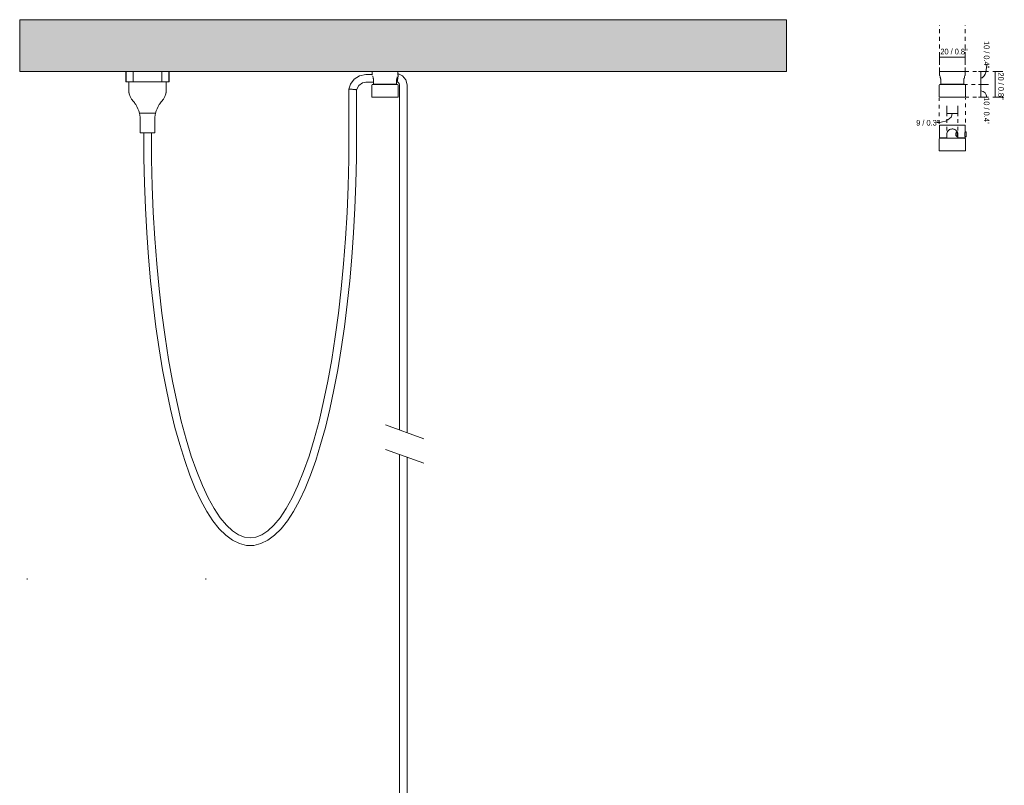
# Model space of a CAD drawing. Header units: millimetres. Extents: x 2216 to 4596, y 810 to 6843.
# Tile 2 of 9: x 3745 to 4515, y 1441 to 2041. Entities that reach past the tile are written whole.
import ezdxf

# ---------------------------------------------------------------- set-up
doc = ezdxf.new("R2010")
doc.units = ezdxf.units.MM
doc.linetypes.add('Dash', pattern=[6, 3, -3])
doc.layers.add('A-ANNO-DIMS', color=7, linetype='Dash', lineweight=9, true_color=0xd2d2d2)
for name, color, linetype, lineweight in [('A-ANNO-DIMS-2', 7, 'Continuous', 9), ('A-CLNG', 7, 'Continuous', 9), ('E-LITE-EQPM', 7, 'Continuous', 20)]:
    doc.layers.add(name, color=color, linetype=linetype, lineweight=lineweight)
doc.styles.add('Arial Narrow_1', font='ARIALN.TTF', dxfattribs={"height": 4.4})
doc.dimstyles.new('FARO_-_2_2mm_Arial_Narrow_mm_Inch_Left_2', dxfattribs={"dimscale": 304.8, "dimtxt": 4.503096, "dimasz": 0, "dimexe": 0.019685, "dimexo": 0.0625, "dimgap": 0.003281, "dimtad": 1, "dimdec": 0, "dimzin": 0, "dimdsep": 46, "dimtxsty": 'Arial Narrow_1', "dimblk1": 'NONE', "dimblk2": 'NONE', "dimsah": 1, "dimcen": 0.09, "dimadec": 0, "dimazin": 0, "dimtfac": 1, "dimtdec": 4, "dimtix": 1, "dimtmove": 1, "dimatfit": 3, "dimfxl": 0.006562, "dimfxlon": 1, "dimtvp": 1, "dimtolj": 1, "dimtzin": 0, "dimarcsym": 2})
doc.dimstyles.new('FARO_-_2_2mm_Arial_Narrow_mm_Inch_Left_3', dxfattribs={"dimscale": 304.8, "dimtxt": 4.503096, "dimasz": 0, "dimexe": 0.019685, "dimexo": 0.0625, "dimgap": 0.003281, "dimtad": 1, "dimdec": 0, "dimzin": 0, "dimdsep": 46, "dimtxsty": 'Arial Narrow_1', "dimblk1": 'NONE', "dimblk2": 'NONE', "dimsah": 1, "dimcen": 0.09, "dimadec": 0, "dimazin": 0, "dimtfac": 1, "dimtdec": 4, "dimtix": 1, "dimtmove": 0, "dimatfit": 3, "dimfxl": 0.006562, "dimfxlon": 1, "dimtvp": 1, "dimtolj": 1, "dimtzin": 0, "dimarcsym": 2})
doc.dimstyles.new('FARO_-_2_2mm_Arial_Narrow_mm_Inch_Right_1', dxfattribs={"dimscale": 304.8, "dimtxt": 4.503096, "dimasz": 0, "dimexe": 0.019685, "dimexo": 0.0625, "dimgap": 0.003281, "dimtad": 1, "dimdec": 0, "dimzin": 0, "dimdsep": 46, "dimtxsty": 'Arial Narrow_1', "dimblk1": 'NONE', "dimblk2": 'NONE', "dimsah": 1, "dimcen": 0.09, "dimadec": 0, "dimazin": 0, "dimtfac": 1, "dimtdec": 4, "dimtix": 1, "dimtmove": 1, "dimatfit": 3, "dimfxl": 0.006562, "dimfxlon": 1, "dimtvp": 1, "dimtolj": 1, "dimtzin": 0, "dimarcsym": 2})
doc.dimstyles.new('FARO_-_2_2mm_Arial_Narrow_mm_Inch_Right_2', dxfattribs={"dimscale": 304.8, "dimtxt": 4.503096, "dimasz": 0, "dimexe": 0.019685, "dimexo": 0.0625, "dimgap": 0.003281, "dimtad": 1, "dimdec": 0, "dimzin": 0, "dimdsep": 46, "dimtxsty": 'Arial Narrow_1', "dimblk1": 'NONE', "dimblk2": 'NONE', "dimsah": 1, "dimcen": 0.09, "dimadec": 0, "dimazin": 0, "dimtfac": 1, "dimtdec": 4, "dimtix": 1, "dimtmove": 0, "dimatfit": 3, "dimfxl": 0.006562, "dimfxlon": 1, "dimtvp": 1, "dimtolj": 1, "dimtzin": 0, "dimarcsym": 2})

# ---------------------------------------------------------------- blocks, each defined once
blk = doc.blocks.new('68604_Lamp - 68604-45 SAMBA Black_yellow pendant lamp with plug _Plugged in Ceiling_-556753-Frontal_PDF')
at = {"layer": 'E-LITE-EQPM'}
for p, q in [((-3421.17, 2000), (-3421.17, 1992)), ((-3420.76, 2000), (-3420.76, 1992)), ((-3415.37, 2000), (-3415.37, 1992)), ((-3392.96, 2000), (-3392.96, 1992)), ((-3387.57, 2000), (-3387.57, 1992)), ((-3387.17, 1992), (-3387.17, 2000)), ((-3228.21, 1997.57), (-3233.32, 1997.57)), ((-3228.33, 2000), (-3228.33, 1997.02)), ((-3207.82, 1998.21), (-3208.51, 1998.18)), ((-3208.32, 1997.2), (-3208.32, 2000)), ((-3420.76, 1992), (-3421.15, 1992)), ((-3415.37, 1992), (-3420.76, 1992)), ((-3418.74, 1992), (-3418.74, 1983.71)), ((-3414.17, 1992), (-3415.37, 1992)), ((-3404.17, 1992), (-3414.17, 1992)), ((-3394.17, 1992), (-3404.17, 1992)), ((-3392.96, 1992), (-3394.17, 1992)), ((-3387.57, 1992), (-3392.96, 1992)), ((-3389.59, 1983.71), (-3389.59, 1992)), ((-3387.18, 1992), (-3387.57, 1992)), ((-3233.32, 1991.57), (-3227.33, 1991.57)), ((-3228.62, 1989.27), (-3228.62, 1979.77)), ((-3228.11, 1989.77), (-3227.82, 1989.77)), ((-3227.33, 1992.66), (-3227.33, 1990)), ((-3209.32, 1990), (-3227.33, 1990)), ((-3223.71, 1990), (-3223.71, 1989.77)), ((-3212.93, 1989.77), (-3212.93, 1990)), ((-3209.32, 1990), (-3209.32, 1992.66)), ((-3209.32, 1992.19), (-3208.86, 1992.21)), ((-3208.03, 1979.77), (-3208.03, 1989.27)), ((-3207.15, 1989.48), (-3207.15, 1983.84)), ((-3201.15, 1983.84), (-3201.15, 1989.48)), ((-3246.55, 1986.23), (-3246.55, 1952)), ((-3240.55, 1952), (-3240.55, 1985.7)), ((-3228.62, 1979.77), (-3208.03, 1979.77)), ((-3207.15, 1983.84), (-3207.15, 1719.38)), ((-3201.15, 1717.2), (-3201.15, 1983.84)), ((-3410.45, 1967.35), (-3404.17, 1967.35)), ((-3404.17, 1967.35), (-3397.88, 1967.35)), ((-3409.79, 1952), (-3409.79, 1960.8)), ((-3398.54, 1960.8), (-3398.54, 1952)), ((-3404.17, 1952), (-3409.79, 1952)), ((-3398.54, 1952), (-3404.17, 1952)), ((-3207.15, 1700.3), (-3207.15, 1280)), ((-3201.15, 1280), (-3201.15, 1698.12))]:
    blk.add_line(p, q, dxfattribs=at)
at = {"layer": 'E-LITE-EQPM', "flags": 128}
for points in [[(-3233.32, 1997.57), (-3238.24, 1996.63), (-3242.47, 1993.96), (-3245.42, 1989.92), (-3246.55, 1986.23)], [(-3201.15, 1989.48), (-3202.08, 1993.48), (-3204.68, 1996.65), (-3207.82, 1998.21)], [(-3240.55, 1985.7), (-3238.91, 1989.02), (-3235.86, 1991.12), (-3233.32, 1991.57)], [(-3228.62, 1989.27), (-3228.38, 1989.69), (-3228.11, 1989.77)], [(-3208.53, 1989.77), (-3209.47, 1989.77), (-3212.08, 1989.77), (-3215.89, 1989.77), (-3220.15, 1989.77), (-3224.07, 1989.77), (-3226.9, 1989.77), (-3228.09, 1989.77), (-3228.11, 1989.77)], [(-3208.97, 1989.77), (-3208.55, 1989.77), (-3208.53, 1989.77)], [(-3208.86, 1992.21), (-3207.31, 1990.46), (-3207.15, 1989.48)], [(-3208.53, 1989.77), (-3208.11, 1989.54), (-3208.03, 1989.27)], [(-3418.46, 1982.58), (-3417.67, 1980.39), (-3416.57, 1978.33), (-3415.18, 1976.46)], [(-3393.15, 1976.46), (-3391.76, 1978.33), (-3390.66, 1980.39), (-3389.87, 1982.58)], [(-3415.18, 1976.46), (-3414.93, 1976.16), (-3414.68, 1975.86)], [(-3393.65, 1975.86), (-3393.4, 1976.16), (-3393.15, 1976.46)], [(-3409.79, 1960.8), (-3409.88, 1964.1), (-3410.45, 1967.35)], [(-3397.88, 1967.35), (-3398.45, 1964.1), (-3398.54, 1960.8)], [(-3240.55, 1952), (-3240.7, 1932.26), (-3241.16, 1912.59), (-3241.93, 1893.06), (-3242.99, 1873.76), (-3244.34, 1854.76), (-3245.99, 1836.11), (-3247.92, 1817.91), (-3250.13, 1800.21), (-3252.61, 1783.08), (-3255.36, 1766.59), (-3258.35, 1750.79), (-3261.58, 1735.75), (-3265.05, 1721.52), (-3268.73, 1708.15), (-3272.61, 1695.69), (-3276.69, 1684.18), (-3280.95, 1673.68), (-3285.38, 1664.2), (-3289.97, 1655.78), (-3294.72, 1648.45), (-3299.63, 1642.23), (-3304.7, 1637.15), (-3309.96, 1633.23), (-3315.41, 1630.55), (-3321.02, 1629.18), (-3326.69, 1629.18), (-3332.31, 1630.55), (-3337.75, 1633.23), (-3343.01, 1637.15), (-3348.08, 1642.23), (-3352.99, 1648.45), (-3357.74, 1655.78), (-3362.33, 1664.2), (-3366.76, 1673.68), (-3371.02, 1684.18), (-3375.1, 1695.69), (-3378.99, 1708.15), (-3382.67, 1721.52), (-3386.13, 1735.75), (-3389.36, 1750.79), (-3392.36, 1766.59), (-3395.1, 1783.08), (-3397.58, 1800.21), (-3399.8, 1817.91), (-3401.73, 1836.11), (-3403.37, 1854.76), (-3404.73, 1873.76), (-3405.79, 1893.06), (-3406.55, 1912.59), (-3407.01, 1932.26), (-3407.17, 1952)], [(-3407.17, 1952), (-3407.01, 1932.26), (-3406.55, 1912.59), (-3405.79, 1893.06), (-3404.73, 1873.76), (-3403.37, 1854.76), (-3401.73, 1836.11), (-3399.8, 1817.91), (-3397.58, 1800.21), (-3395.1, 1783.08), (-3392.36, 1766.59), (-3389.36, 1750.79), (-3386.13, 1735.75), (-3382.67, 1721.52), (-3378.99, 1708.15), (-3375.1, 1695.69), (-3371.02, 1684.18), (-3366.76, 1673.68), (-3362.33, 1664.2), (-3357.74, 1655.78), (-3352.99, 1648.45), (-3348.08, 1642.23), (-3343.01, 1637.15), (-3337.75, 1633.23), (-3332.31, 1630.55), (-3326.69, 1629.18), (-3321.02, 1629.18), (-3315.41, 1630.55), (-3309.96, 1633.23), (-3304.7, 1637.15), (-3299.63, 1642.23), (-3294.72, 1648.45), (-3289.97, 1655.78), (-3285.38, 1664.2), (-3280.95, 1673.68), (-3276.69, 1684.18), (-3272.61, 1695.69), (-3268.73, 1708.15), (-3265.05, 1721.52), (-3261.58, 1735.75), (-3258.35, 1750.79), (-3255.36, 1766.59), (-3252.61, 1783.08), (-3250.13, 1800.21), (-3247.92, 1817.91), (-3245.99, 1836.11), (-3244.34, 1854.76), (-3242.99, 1873.76), (-3241.93, 1893.06), (-3241.16, 1912.59), (-3240.7, 1932.26), (-3240.55, 1952)], [(-3401.17, 1952), (-3400.99, 1931.12), (-3400.48, 1910.33), (-3399.62, 1889.73), (-3398.43, 1869.38), (-3396.91, 1849.4), (-3395.07, 1829.85), (-3392.91, 1810.84), (-3390.44, 1792.43), (-3387.67, 1774.71), (-3384.62, 1757.76), (-3381.31, 1741.65), (-3377.73, 1726.46), (-3373.92, 1712.24), (-3369.89, 1699.06), (-3365.67, 1686.98), (-3361.26, 1676.07), (-3356.7, 1666.36), (-3352.02, 1657.91), (-3347.26, 1650.77), (-3342.45, 1644.95), (-3337.66, 1640.5), (-3332.95, 1637.4), (-3328.35, 1635.59), (-3323.86, 1635), (-3319.36, 1635.59), (-3314.77, 1637.4), (-3310.05, 1640.5), (-3305.26, 1644.95), (-3300.46, 1650.77), (-3295.69, 1657.91), (-3291.01, 1666.36), (-3286.46, 1676.07), (-3282.05, 1686.98), (-3277.82, 1699.06), (-3273.79, 1712.24), (-3269.98, 1726.46), (-3266.41, 1741.65), (-3263.09, 1757.76), (-3260.04, 1774.71), (-3257.28, 1792.43), (-3254.81, 1810.84), (-3252.65, 1829.85), (-3250.8, 1849.4), (-3249.28, 1869.38), (-3248.1, 1889.73), (-3247.24, 1910.33), (-3246.72, 1931.12), (-3246.55, 1952)], [(-3246.55, 1952), (-3246.72, 1931.12), (-3247.24, 1910.33), (-3248.1, 1889.73), (-3249.28, 1869.38), (-3250.8, 1849.4), (-3252.65, 1829.85), (-3254.81, 1810.84), (-3257.28, 1792.43), (-3260.04, 1774.71), (-3263.09, 1757.76), (-3266.41, 1741.65), (-3269.98, 1726.46), (-3273.79, 1712.24), (-3277.82, 1699.06), (-3282.05, 1686.98), (-3286.46, 1676.07), (-3291.01, 1666.36), (-3295.69, 1657.91), (-3300.46, 1650.77), (-3305.26, 1644.95), (-3310.05, 1640.5), (-3314.77, 1637.4), (-3319.36, 1635.59), (-3323.86, 1635), (-3328.35, 1635.59), (-3332.95, 1637.4), (-3337.66, 1640.5), (-3342.45, 1644.95), (-3347.26, 1650.77), (-3352.02, 1657.91), (-3356.7, 1666.36), (-3361.26, 1676.07), (-3365.67, 1686.98), (-3369.89, 1699.06), (-3373.92, 1712.24), (-3377.73, 1726.46), (-3381.31, 1741.65), (-3384.62, 1757.76), (-3387.67, 1774.71), (-3390.44, 1792.43), (-3392.91, 1810.84), (-3395.07, 1829.85), (-3396.91, 1849.4), (-3398.43, 1869.38), (-3399.62, 1889.73), (-3400.48, 1910.33), (-3400.99, 1931.12), (-3401.17, 1952)]]:
    blk.add_lwpolyline(points, dxfattribs=at)
at = {"layer": 'E-LITE-EQPM'}
for centre, start, end in [((-3432.15, 1961.86), 14.20811, 32.98374), ((-3376.18, 1961.86), 147.01626, 165.79189)]:
    blk.add_arc(centre, 22.39, start, end, dxfattribs=at)
for points, knots in [([(-3227.99, 1996.18), (-3227.91, 1995.95), (-3227.76, 1995.52), (-3227.59, 1994.89), (-3227.5, 1994.46), (-3227.44, 1994.11), (-3227.39, 1993.76), (-3227.34, 1993.28), (-3227.33, 1992.91), (-3227.33, 1992.66)], [0.3993997, 0.3993997, 0.3993997, 0.3993997, 0.5714286, 0.6785714, 0.7321429, 0.7857143, 0.8392857, 0.8928571, 1, 1, 1, 1]), ([(-3209.32, 1992.66), (-3209.32, 1993), (-3209.28, 1993.65), (-3209.09, 1994.81), (-3208.88, 1995.52), (-3208.76, 1995.89)], [0, 0, 0, 0, 0.1428571, 0.2857143, 0.5324251, 0.5324251, 0.5324251, 0.5324251]), ([(-3207.82, 1998.21), (-3207.83, 1998.21), (-3207.86, 1997.92), (-3208.01, 1996.89), (-3208.19, 1995.73), (-3208.34, 1994.85), (-3208.46, 1994.18), (-3208.54, 1993.7), (-3208.63, 1993.28), (-3208.7, 1992.91), (-3208.77, 1992.61), (-3208.84, 1992.31), (-3208.85, 1992.21), (-3208.86, 1992.21)], [-1, -1, -1, -1, -0.833333, -0.666667, -0.555556, -0.444444, -0.388889, -0.333333, -0.277778, -0.222222, -0.166667, -0.111111, 0, 0, 0, 0]), ([(-3418.71, 1983.64), (-3418.73, 1983.68), (-3418.75, 1983.72), (-3418.73, 1983.7), (-3418.7, 1983.56), (-3418.66, 1983.35), (-3418.62, 1983.2), (-3418.57, 1982.99), (-3418.51, 1982.79), (-3418.48, 1982.64), (-3418.46, 1982.58)], [0.4107143, 0.4107143, 0.4107143, 0.4107143, 0.4821429, 0.5535714, 0.6428571, 0.6964286, 0.7678571, 0.8392857, 0.9285714, 1, 1, 1, 1]), ([(-3389.87, 1982.58), (-3389.85, 1982.64), (-3389.82, 1982.77), (-3389.77, 1982.96), (-3389.73, 1983.14), (-3389.69, 1983.31), (-3389.65, 1983.48), (-3389.62, 1983.66), (-3389.58, 1983.72), (-3389.59, 1983.71), (-3389.6, 1983.68)], [0, 0, 0, 0, 0.0714286, 0.1428571, 0.2142857, 0.2767857, 0.3392857, 0.4107143, 0.4821429, 0.5535714, 0.5535714, 0.5535714, 0.5535714]), ([(-3414.68, 1975.86), (-3414.55, 1975.68), (-3414.32, 1975.4), (-3414.03, 1975), (-3413.73, 1974.58), (-3413.51, 1974.26), (-3413.37, 1974.05)], [0, 0, 0, 0, 0.333333, 0.5, 0.666667, 1, 1, 1, 1]), ([(-3394.96, 1974.05), (-3394.85, 1974.21), (-3394.69, 1974.45), (-3394.47, 1974.77), (-3394.3, 1975), (-3394.14, 1975.23), (-3393.92, 1975.52), (-3393.75, 1975.72), (-3393.65, 1975.86)], [0, 0, 0, 0, 0.25, 0.375, 0.5, 0.625, 0.75, 1, 1, 1, 1])]:
    blk.add_open_spline(points, degree=3, knots=knots, dxfattribs=at)
blk.add_open_spline([(-3246.55, 1986.23), (-3246.55, 1986.23), (-3246.43, 1986.22), (-3245.89, 1986.18), (-3245.08, 1986.12), (-3244.08, 1986.03), (-3243.02, 1985.94), (-3242.02, 1985.85), (-3241.21, 1985.77), (-3240.67, 1985.71), (-3240.55, 1985.7), (-3240.55, 1985.7)], degree=3, dxfattribs=at)
blk = doc.blocks.new('canopy_soporte - canopy-558074-Frontal_PDF hook')
at = {"layer": 'E-LITE-EQPM'}
for p, q in [((-3039.84, 2000), (-3039.84, 1997.02)), ((-3039.84, 2000), (-3019.84, 2000)), ((-3019.84, 1997.02), (-3019.84, 2000)), ((-3040.13, 1989.27), (-3040.13, 1979.77)), ((-3038.84, 1992.66), (-3038.84, 1990)), ((-3020.84, 1990), (-3038.84, 1990)), ((-3035.23, 1990), (-3035.23, 1989.77)), ((-3024.45, 1989.77), (-3024.45, 1990)), ((-3020.84, 1990), (-3020.84, 1992.66)), ((-3019.55, 1979.77), (-3019.55, 1989.27)), ((-3040.13, 1979.77), (-3019.55, 1979.77))]:
    blk.add_line(p, q, dxfattribs=at)
at = {"layer": 'E-LITE-EQPM', "flags": 128}
for points in [[(-3040.13, 1989.27), (-3039.93, 1989.67), (-3039.86, 1989.7)], [(-3020.05, 1989.77), (-3020.27, 1989.77), (-3020.91, 1989.77), (-3021.94, 1989.77), (-3023.32, 1989.77), (-3024.99, 1989.77), (-3026.87, 1989.77), (-3028.88, 1989.77), (-3030.94, 1989.77), (-3032.95, 1989.77), (-3034.82, 1989.77), (-3036.47, 1989.77), (-3037.83, 1989.77), (-3038.83, 1989.77), (-3039.44, 1989.77), (-3039.63, 1989.77)], [(-3019.79, 1989.65), (-3019.65, 1989.57), (-3019.55, 1989.27)]]:
    blk.add_lwpolyline(points, dxfattribs=at)
at = {"layer": 'E-LITE-EQPM'}
for points, knots in [([(-3039.84, 1997.02), (-3039.84, 1997.02), (-3039.81, 1996.94), (-3039.62, 1996.5), (-3039.33, 1995.73), (-3039.11, 1994.89), (-3039.02, 1994.46), (-3038.96, 1994.11), (-3038.91, 1993.76), (-3038.86, 1993.28), (-3038.85, 1992.91), (-3038.84, 1992.66)], [0, 0, 0, 0, 0.142857, 0.285714, 0.571429, 0.678571, 0.732143, 0.785714, 0.839286, 0.892857, 1, 1, 1, 1]), ([(-3020.84, 1992.66), (-3020.84, 1993), (-3020.8, 1993.65), (-3020.6, 1994.89), (-3020.24, 1996.04), (-3019.91, 1996.85), (-3019.84, 1997.02), (-3019.84, 1997.02)], [0, 0, 0, 0, 0.142857, 0.285714, 0.571429, 0.785714, 1, 1, 1, 1])]:
    blk.add_open_spline(points, degree=3, knots=knots, dxfattribs=at)
blk = doc.blocks.new('canopy_soporte - canopy-V1-Frontal_PDF hook')
at = {"layer": 'E-LITE-EQPM'}
for p, q in [((-3039.85, 1958), (-3039.85, 1948)), ((-3039.85, 1958), (-3029.85, 1958)), ((-3029.85, 1958), (-3019.85, 1958)), ((-3019.85, 1952.8), (-3019.85, 1958)), ((-3034.21, 1948), (-3034.21, 1950.66)), ((-3026.11, 1952.8), (-3027.11, 1951.8)), ((-3027.11, 1951.8), (-3027.11, 1949.8)), ((-3027.11, 1949.8), (-3026.11, 1948.8)), ((-3026.08, 1952.8), (-3026.11, 1952.8)), ((-3026.11, 1948.8), (-3026.11, 1952.8)), ((-3025.49, 1950.66), (-3025.49, 1948)), ((-3019.11, 1952.8), (-3019.85, 1952.8)), ((-3019.11, 1952.8), (-3019.11, 1948.8)), ((-3040.14, 1947.27), (-3040.14, 1937.77)), ((-3034.21, 1948), (-3039.85, 1948)), ((-3036.78, 1948), (-3036.78, 1947.77)), ((-3034.21, 1947.77), (-3034.21, 1948)), ((-3026.11, 1948.8), (-3025.49, 1948.8)), ((-3025.49, 1948), (-3025.49, 1947.77)), ((-3019.85, 1948), (-3025.49, 1948)), ((-3022.92, 1947.77), (-3022.92, 1948)), ((-3019.86, 1948.8), (-3019.11, 1948.8)), ((-3019.85, 1948), (-3019.85, 1948.8)), ((-3019.56, 1937.77), (-3019.56, 1947.27)), ((-3040.14, 1937.77), (-3029.85, 1937.77)), ((-3029.85, 1937.77), (-3019.56, 1937.77))]:
    blk.add_line(p, q, dxfattribs=at)
at = {"layer": 'E-LITE-EQPM', "flags": 128}
for points in [[(-3040.14, 1947.27), (-3039.94, 1947.67), (-3039.64, 1947.77)], [(-3029.85, 1947.77), (-3031.9, 1947.77), (-3033.85, 1947.77), (-3035.63, 1947.77), (-3037.15, 1947.77), (-3038.35, 1947.77), (-3039.18, 1947.77), (-3039.59, 1947.77), (-3039.64, 1947.77)], [(-3039.64, 1947.77), (-3039.42, 1947.77), (-3038.79, 1947.77), (-3037.75, 1947.77), (-3037.63, 1947.77)], [(-3020.06, 1947.77), (-3020.28, 1947.77), (-3020.92, 1947.77), (-3021.95, 1947.77), (-3023.33, 1947.77), (-3025, 1947.77), (-3026.88, 1947.77), (-3028.89, 1947.77), (-3029.85, 1947.77)], [(-3022.07, 1947.77), (-3021.35, 1947.77), (-3020.52, 1947.77), (-3020.11, 1947.77), (-3020.06, 1947.77)], [(-3020.06, 1947.77), (-3019.66, 1947.57), (-3019.56, 1947.27)]]:
    blk.add_lwpolyline(points, dxfattribs=at)
at = {"layer": 'E-LITE-EQPM'}
for points, knots in [([(-3034.21, 1950.66), (-3034.21, 1951), (-3034.13, 1951.65), (-3033.69, 1952.89), (-3032.77, 1954.04), (-3031.33, 1954.85), (-3030.36, 1955.02), (-3029.85, 1955.02)], [0, 0, 0, 0, 0.142857, 0.285714, 0.571429, 0.785714, 1, 1, 1, 1]), ([(-3029.85, 1955.02), (-3029.52, 1955.02), (-3028.86, 1954.94), (-3027.62, 1954.5), (-3026.66, 1953.73), (-3026.09, 1952.89), (-3025.87, 1952.46), (-3025.74, 1952.11), (-3025.63, 1951.76), (-3025.53, 1951.28), (-3025.5, 1950.91), (-3025.49, 1950.66)], [0, 0, 0, 0, 0.142857, 0.285714, 0.571429, 0.678571, 0.732143, 0.785714, 0.839286, 0.892857, 1, 1, 1, 1]), ([(-3019.96, 1949.46), (-3019.96, 1949.5), (-3019.98, 1949.65), (-3020.03, 1950.08), (-3020.05, 1950.5), (-3020.05, 1950.8)], [0.765188, 0.765188, 0.765188, 0.765188, 0.7916667, 0.8611111, 1, 1, 1, 1]), ([(-3019.87, 1952.68), (-3019.86, 1952.72), (-3019.85, 1952.79), (-3019.85, 1952.81), (-3019.85, 1952.8)], [0.3888889, 0.3888889, 0.3888889, 0.3888889, 0.4444444, 0.5138889, 0.5138889, 0.5138889, 0.5138889])]:
    blk.add_open_spline(points, degree=3, knots=knots, dxfattribs=at)
for points in [[(-3020.05, 1950.8), (-3020.05, 1950.92), (-3020.05, 1951.16), (-3020.03, 1951.38), (-3020.03, 1951.49)], [(-3020.03, 1951.49), (-3020.02, 1951.59), (-3020, 1951.81), (-3019.98, 1952), (-3019.97, 1952.09)], [(-3019.93, 1952.33), (-3019.92, 1952.41), (-3019.91, 1952.47), (-3019.9, 1952.53)], [(-3019.89, 1949.03), (-3019.9, 1949.1), (-3019.92, 1949.18), (-3019.93, 1949.27)], [(-3019.85, 1948.8), (-3019.85, 1948.81), (-3019.85, 1948.82), (-3019.86, 1948.85), (-3019.86, 1948.87)]]:
    blk.add_open_spline(points, degree=3, dxfattribs=at)
blk = doc.blocks.new('DIMBLOCK6-Frontal_PDF hook')
at = {"layer": 'A-ANNO-DIMS-2', "color": 251, "true_color": 0x5b5b5b, "transparency": 16777216}
for p, q in [((4470.19, 1965.12), (4470.19, 1973.12)), ((4478.9, 1965.12), (4478.9, 1973.12)), ((4478.9, 1967.12), (4470.19, 1967.12)), ((4470.19, 1967.12), (4470.19, 1965.12)), ((4478.9, 1967.12), (4478.9, 1965.12))]:
    blk.add_line(p, q, dxfattribs=at)
blk.add_ellipse((4462.19, 1967.12), major_axis=(12.36, 0), ratio=0.580648, start_param=4.712389, end_param=6.283185, dxfattribs=at)
at = {"layer": 'A-ANNO-DIMS-2', "color": 0, "transparency": 16777216, "insert": (4446.32, 1962.06), "char_height": 4.4, "width": 19.0417, "attachment_point": 1, "line_spacing_factor": 0.974696, "style": 'Arial Narrow_1'}
blk.add_mtext('9 / 0.3"', dxfattribs=at)
blk = doc.blocks.new('_None')
blk = doc.blocks.new('DIMBLOCK7-Frontal_PDF hook')
at = {"layer": 'A-ANNO-DIMS-2', "color": 251, "true_color": 0x5b5b5b, "transparency": 16777216}
for p, q in [((4464.54, 2011.07), (4464.54, 2013.07)), ((4464.54, 2011.57), (4464.54, 2005.07)), ((4484.54, 2011.07), (4464.54, 2011.07)), ((4484.54, 2011.07), (4484.54, 2013.07)), ((4484.54, 2011.57), (4484.54, 2005.07))]:
    blk.add_line(p, q, dxfattribs=at)
at = {"layer": 'A-ANNO-DIMS-2', "color": 0, "transparency": 16777216, "insert": (4465.22, 2017.75), "char_height": 4.4, "width": 22.3868, "attachment_point": 1, "line_spacing_factor": 0.974696, "style": 'Arial Narrow_1'}
blk.add_mtext('20 / 0.8"', dxfattribs=at)
blk = doc.blocks.new('DIMBLOCK8-Frontal_PDF hook')
at = {"layer": 'A-ANNO-DIMS-2', "color": 251, "true_color": 0x5b5b5b, "transparency": 16777216}
for p, q in [((4496.93, 2000), (4494.93, 2000)), ((4496.43, 2000), (4502.93, 2000)), ((4496.93, 2000), (4496.93, 1989.77)), ((4496.93, 1989.77), (4494.93, 1989.77)), ((4496.43, 1989.77), (4502.93, 1989.77))]:
    blk.add_line(p, q, dxfattribs=at)
blk.add_ellipse((4496.93, 2005.16), major_axis=(0, 10.27), ratio=0.445419, start_param=3.141593, end_param=4.712389, dxfattribs=at)
at = {"layer": 'A-ANNO-DIMS-2', "color": 0, "transparency": 16777216, "insert": (4503.62, 2023.81), "char_height": 4.4, "width": 22.3868, "attachment_point": 1, "rotation": 270, "line_spacing_factor": 0.974696, "style": 'Arial Narrow_1'}
blk.add_mtext('10 / 0.4"', dxfattribs=at)
blk = doc.blocks.new('DIMBLOCK9-Frontal_PDF hook')
at = {"layer": 'A-ANNO-DIMS-2', "color": 251, "true_color": 0x5b5b5b, "transparency": 16777216}
for p, q in [((4496.93, 1989.77), (4494.93, 1989.77)), ((4496.43, 1989.77), (4502.93, 1989.77)), ((4496.93, 1989.77), (4496.93, 1979.77)), ((4496.93, 1979.77), (4494.93, 1979.77)), ((4496.43, 1979.77), (4502.93, 1979.77))]:
    blk.add_line(p, q, dxfattribs=at)
blk.add_ellipse((4496.93, 1979.8), major_axis=(0, 4.98), ratio=0.918851, start_param=4.712389, end_param=6.283185, dxfattribs=at)
at = {"layer": 'A-ANNO-DIMS-2', "color": 0, "transparency": 16777216, "insert": (4503.62, 1979.8), "char_height": 4.4, "width": 22.3868, "attachment_point": 1, "rotation": 270, "line_spacing_factor": 0.974696, "style": 'Arial Narrow_1'}
blk.add_mtext('10 / 0.4"', dxfattribs=at)
blk = doc.blocks.new('DIMBLOCK10-Frontal_PDF hook')
at = {"layer": 'A-ANNO-DIMS-2', "color": 251, "true_color": 0x5b5b5b, "transparency": 16777216}
for p, q in [((4506.18, 2000), (4514.18, 2000)), ((4508.18, 2000), (4506.18, 2000)), ((4508.18, 2000), (4508.18, 1979.77)), ((4506.18, 1979.77), (4514.18, 1979.77)), ((4508.18, 1979.77), (4506.18, 1979.77))]:
    blk.add_line(p, q, dxfattribs=at)
at = {"layer": 'A-ANNO-DIMS-2', "color": 0, "transparency": 16777216, "insert": (4514.87, 1999.21), "char_height": 4.4, "width": 22.3868, "attachment_point": 1, "rotation": 270, "line_spacing_factor": 0.974696, "style": 'Arial Narrow_1'}
blk.add_mtext('20 / 0.8"', dxfattribs=at)

msp = doc.modelspace()

# ---------------------------------------------------------------- hatches: boundary and pattern name
at = {"layer": 'A-CLNG', "true_color": 0xe8e8e8}
msp.add_hatch(color=254, dxfattribs=at).paths.add_polyline_path([(3999.69, 2000), (4344.93, 2000), (4344.93, 2040.5), (3744.93, 2040.5), (3744.93, 2000), (3953.23, 2000)], flags=0)

# ---------------------------------------------------------------- linework, layer by layer
at = {"layer": 'A-ANNO-DIMS'}
for p, q in [((4464.54, 2000), (4464.54, 2036.26)), ((4484.54, 2000), (4484.54, 2036.26)), ((4484.54, 2000), (4497.84, 2000)), ((4483.55, 1989.77), (4497.84, 1989.77)), ((4484.55, 1979.77), (4497.84, 1979.77)), ((4464.25, 1959), (4464.25, 1979)), ((4484.84, 1960), (4484.84, 1979)), ((4470.19, 1947.77), (4470.19, 1964.77)), ((4478.9, 1947.77), (4478.9, 1964.77))]:
    msp.add_line(p, q, dxfattribs=at)
at = {"layer": 'A-CLNG'}
for p, q in [((3744.93, 2040.5), (4344.93, 2040.5)), ((3744.93, 2000), (3744.93, 2040.5)), ((4344.93, 2040.5), (4344.93, 2000)), ((4344.93, 2000), (3744.93, 2000))]:
    msp.add_line(p, q, dxfattribs=at)
at = {"layer": 'E-LITE-EQPM'}
for p, q in [((4061, 1712.45), (4031, 1723.37)), ((4031, 1704.29), (4061, 1693.37)), ((3750.68, 1602.56), (3750.68, 1603.35)), ((3890.68, 1602.56), (3890.68, 1603.35))]:
    msp.add_line(p, q, dxfattribs=at)

# ---------------------------------------------------------------- block references
for name, p in [('68604_Lamp - 68604-45 SAMBA Black_yellow pendant lamp with plug _Plugged in Ceiling_-556753-Frontal_PDF', (7249.1, 0)), ('canopy_soporte - canopy-558074-Frontal_PDF hook', (7504.4, 0)), ('canopy_soporte - canopy-V1-Frontal_PDF hook', (7504.4, 0))]:
    msp.add_blockref(name, p, dxfattribs=at)

# ---------------------------------------------------------------- dimensions: what is measured, and where the dimension line sits
at = {"layer": 'A-ANNO-DIMS', "color": 251, "linetype": 'Continuous', "true_color": 0x5b5b5b}
for base, p1, p2, override, picture, middle in [((4496.93, 1989.77), (4494.93, 2000), (4494.93, 1989.77), {"dimtad": 4, "dimpost": '<>', "dimfxl": 10.225875}, 'DIMBLOCK8-Frontal_PDF hook', (4500.69, 2012.62)), ((4496.93, 1979.77), (4494.93, 1989.77), (4494.93, 1979.77), {"dimtad": 4, "dimpost": '<>', "dimfxl": 10}, 'DIMBLOCK9-Frontal_PDF hook', (4500.69, 1968.6))]:
    dim = msp.add_linear_dim(base=base, p1=p1, p2=p2, angle=90, dimstyle='FARO_-_2_2mm_Arial_Narrow_mm_Inch_Right_1', override=override, dxfattribs=at)
    dim.commit()
    dim.dimension.update_dxf_attribs({"geometry": picture, "text_midpoint": middle, "dimtype": 160, "text_rotation": 90})
for base, p1, p2, angle, dimstyle, override, picture, middle in [((4464.54, 2011.07), (4484.54, 2013.07), (4464.54, 2013.07), 0, 'FARO_-_2_2mm_Arial_Narrow_mm_Inch_Left_3', {"dimpost": '<>', "dimfxl": 20}, 'DIMBLOCK7-Frontal_PDF hook', (4474.54, 2014.92)), ((4508.18, 1979.77), (4506.18, 2000), (4506.18, 1979.77), 90, 'FARO_-_2_2mm_Arial_Narrow_mm_Inch_Right_2', {"dimtad": 4, "dimpost": '<>', "dimfxl": 20.225875}, 'DIMBLOCK10-Frontal_PDF hook', (4512.03, 1989.89))]:
    dim = msp.add_linear_dim(base=base, p1=p1, p2=p2, angle=angle, dimstyle=dimstyle, override=override, dxfattribs=at)
    dim.commit()
    dim.dimension.update_dxf_attribs({"geometry": picture, "text_midpoint": middle})
dim = msp.add_linear_dim(base=(4470.19, 1967.12), p1=(4478.9, 1965.12), p2=(4470.19, 1965.12), dimstyle='FARO_-_2_2mm_Arial_Narrow_mm_Inch_Left_2', override={"dimpost": '<>', "dimfxl": 8.715844}, dxfattribs=at)
dim.commit()
dim.dimension.update_dxf_attribs({"geometry": 'DIMBLOCK6-Frontal_PDF hook', "text_midpoint": (4455.84, 1959.12), "dimtype": 160})

doc.saveas('drawing.dxf')
